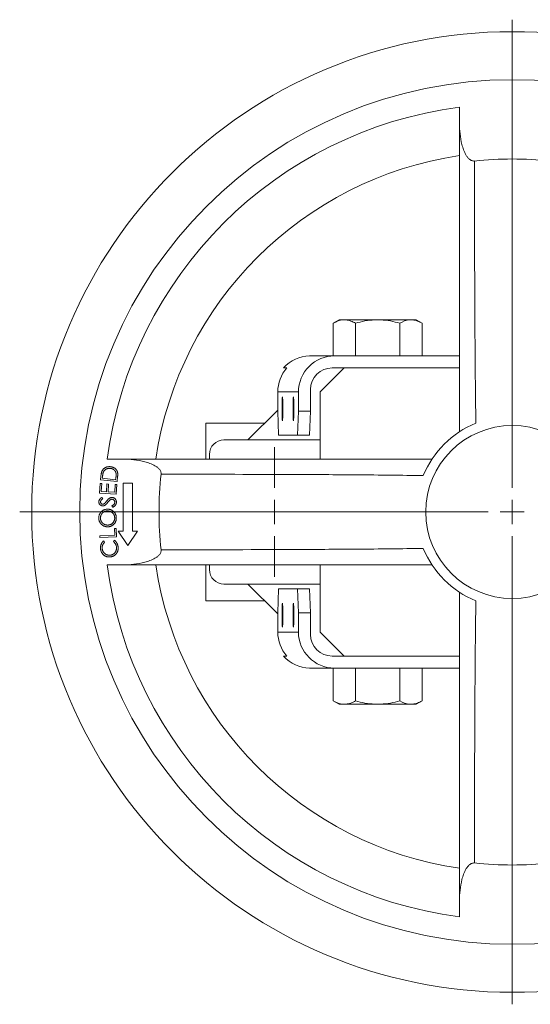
# Model space of a CAD drawing. Header units: millimetres. Extents: x -24 to 458, y -206 to 453.
# Tile 1 of 4: x -24 to 83, y -206 to -1. Entities that reach past the tile are written whole.
import ezdxf

# ---------------------------------------------------------------- set-up
doc = ezdxf.new("R2010")
doc.units = ezdxf.units.MM

# ---------------------------------------------------------------- blocks, each defined once
blk = doc.blocks.new('SW_CENTERMARKSYMBOL_11')
at = {"color": 0, "linetype": 'Continuous', "lineweight": 0}
for p, q in [((0, 5), (0, 102.5)), ((0, 0), (0, 2.5)), ((-5, 0), (-102.5, 0)), ((0, 0), (-2.5, 0)), ((0, 0), (0, -2.5)), ((0, 0), (2.5, 0)), ((0, -5), (0, -102.5))]:
    blk.add_line(p, q, dxfattribs=at)
blk = doc.blocks.new('SW_CENTERMARKSYMBOL_13')
at = {"color": 0, "linetype": 'Continuous', "lineweight": 0}
for p, q in [((0, 5), (0, 13.5)), ((0, 0), (0, 2.5)), ((-5, 0), (-13.5, 0)), ((0, 0), (-2.5, 0)), ((0, 0), (0, -2.5)), ((0, 0), (2.5, 0)), ((5, 0), (13.5, 0)), ((0, -5), (0, -13.5))]:
    blk.add_line(p, q, dxfattribs=at)

msp = doc.modelspace()

# ---------------------------------------------------------------- linework, layer by layer
at = {"color": 7, "linetype": 'Continuous', "lineweight": 15}
for p, q in [((67.83, -18.84), (67.83, -21.77)), ((67.83, -22.11), (67.83, -18.84)), ((42.81, -63.12), (41.59, -63.82)), ((42.81, -63.12), (43.58, -63.12)), ((44.22, -63.12), (43.58, -63.12)), ((44.22, -63.12), (50.19, -63.12)), ((51.47, -63.12), (50.19, -63.12)), ((51.47, -63.12), (57.44, -63.12)), ((58.08, -63.12), (57.44, -63.12)), ((58.08, -63.12), (58.86, -63.12)), ((60.07, -63.82), (58.86, -63.12)), ((41.59, -63.82), (41.59, -70.62)), ((46.21, -63.82), (46.21, -70.62)), ((55.45, -63.82), (55.45, -70.62)), ((60.07, -63.82), (60.07, -70.62)), ((36.67, -70.62), (41.84, -70.62)), ((41.84, -70.62), (67.83, -70.62)), ((31.94, -73.12), (31.26, -73.12)), ((43.83, -73.12), (38.83, -78.12)), ((43.83, -73.12), (41.34, -73.12)), ((67.83, -73.12), (43.83, -73.12)), ((36.83, -77.62), (36.83, -82.12)), ((34.33, -78.12), (30.02, -78.12)), ((30.02, -82.12), (30.02, -78.12)), ((34.33, -82.12), (34.33, -78.12)), ((38.83, -78.12), (38.83, -92.12)), ((30.02, -81.93), (23.83, -88.12)), ((30.02, -82.12), (30.19, -87.12)), ((34.17, -87.12), (34.33, -82.12)), ((34.33, -82.12), (36.83, -82.12)), ((36.83, -82.12), (36.67, -87.12)), ((15.04, -92.12), (15.04, -84.62)), ((27.33, -84.62), (15.04, -84.62)), ((38.83, -88.12), (18.83, -88.12)), ((30.19, -87.12), (34.17, -87.12)), ((36.67, -87.12), (34.17, -87.12)), ((-5.45, -92.12), (-2.18, -92.12)), ((15.83, -91.12), (15.83, -92.12)), ((-6.86, -96.4), (-6.78, -95.69)), ((-6.46, -95.87), (-6.48, -96.11)), ((-6.48, -96.11), (-3.7, -96.42)), ((-3.7, -96.42), (-3.65, -96.02)), ((-3.29, -95.69), (-3.41, -96.78)), ((-7.06, -99.17), (-6.94, -97.18)), ((-6.94, -97.18), (-6.6, -97.2)), ((-3.41, -96.78), (-6.86, -96.4)), ((-6.6, -97.2), (-6.69, -98.85)), ((-5.6, -98.91), (-5.51, -97.28)), ((-5.51, -97.28), (-5.17, -97.3)), ((-5.17, -97.3), (-5.26, -98.93)), ((-3.9, -99.01), (-3.8, -97.38)), ((-3.8, -97.38), (-3.46, -97.4)), ((-3.46, -97.4), (-3.57, -99.38)), ((-0.17, -97.12), (-2.17, -97.12)), ((-2.17, -97.12), (-2.17, -107.12)), ((-0.17, -107.12), (-0.17, -97.12)), ((-3.57, -99.38), (-7.06, -99.17)), ((-6.69, -98.85), (-5.6, -98.91)), ((-6.59, -100.09), (-6.39, -100.38)), ((-5.26, -98.93), (-3.9, -99.01)), ((-4.31, -102.14), (-4.48, -101.84)), ((-3.91, -106.58), (-3.58, -106.57)), ((-3.85, -107.92), (-3.91, -106.58)), ((-3.58, -106.57), (-3.5, -108.26)), ((-7, -108.07), (-3.85, -107.92)), ((-6.98, -108.42), (-7, -108.07)), ((-3.5, -108.26), (-6.98, -108.42)), ((-3.17, -107.12), (-1.17, -110.12)), ((-2.17, -107.12), (-3.17, -107.12)), ((-1.17, -110.12), (0.83, -107.12)), ((0.83, -107.12), (-0.17, -107.12)), ((-6.22, -109.15), (-5.99, -109.41)), ((-4.18, -109.28), (-3.99, -108.99)), ((-2.18, -114.12), (-5.45, -114.12)), ((15.04, -121.62), (15.04, -114.12)), ((15.83, -114.12), (15.83, -115.12)), ((38.83, -114.12), (38.83, -128.12)), ((18.83, -118.12), (38.83, -118.12)), ((23.83, -118.12), (30.02, -124.31)), ((30.19, -119.12), (30.02, -124.12)), ((30.19, -119.12), (34.17, -119.12)), ((34.33, -124.12), (34.17, -119.12)), ((34.17, -119.12), (36.67, -119.12)), ((36.67, -119.12), (36.83, -124.12)), ((27.33, -121.62), (15.04, -121.62)), ((30.02, -124.12), (30.02, -128.12)), ((34.33, -124.12), (34.33, -128.12)), ((36.83, -124.12), (34.33, -124.12)), ((36.83, -128.62), (36.83, -124.12)), ((30.02, -128.12), (34.33, -128.12)), ((38.83, -128.12), (43.83, -133.12)), ((31.26, -133.12), (31.94, -133.12)), ((43.83, -133.12), (41.34, -133.12)), ((43.83, -133.12), (67.83, -133.12)), ((41.84, -135.62), (36.67, -135.62)), ((41.59, -142.42), (41.59, -135.62)), ((41.84, -135.62), (67.83, -135.62)), ((46.21, -142.42), (46.21, -135.62)), ((55.45, -142.42), (55.45, -135.62)), ((60.07, -142.42), (60.07, -135.62)), ((41.59, -142.42), (42.81, -143.12)), ((43.58, -143.12), (42.81, -143.12)), ((44.22, -143.12), (43.58, -143.12)), ((50.19, -143.12), (44.22, -143.12)), ((51.47, -143.12), (50.19, -143.12)), ((57.44, -143.12), (51.47, -143.12)), ((58.08, -143.12), (57.44, -143.12)), ((58.86, -143.12), (58.08, -143.12)), ((58.86, -143.12), (60.07, -142.42)), ((67.83, -187.41), (67.83, -184.13))]:
    msp.add_line(p, q, dxfattribs=at)
for radius in [100, 90, 18]:
    msp.add_circle((78.83, -103.12), radius, dxfattribs=at)
for centre, radius, start, end in [((78.83, -103.12), 85, 97.4356, 172.5644), ((78.83, -103.12), 75, 98.4338, 171.5662), ((78.83, -103.12), 73.5, 83.847, 96.153), ((78.83, -103.12), 20, 112.2379, 157.7621), ((18.83, -91.12), 3, 90, 180), ((78.83, -103.12), 73.5, 173.847, 186.153), ((78.83, -103.12), 20, 202.2379, 247.7621), ((78.83, -103.12), 85, 187.4356, 262.5644), ((78.83, -103.12), 75, 188.4338, 261.5662), ((18.83, -115.12), 3, 180, 270), ((78.83, -103.12), 73.5, 263.847, 276.153)]:
    msp.add_arc(centre, radius, start, end, dxfattribs=at)
for centre, major_axis, ratio, start_param, end_param in [((36.67, -78.12), (0, 7.5), 0.967973, 0, 0.841069), ((41.84, -78.12), (7.5, 0), 0.999434, 1.570796, 3.141593), ((37.53, -78.12), (7.5, 0), 0.999434, 2.411865, 3.141593), ((41.34, -77.62), (-4.5, 0), 0.999434, 4.712389, 6.283185), ((37.53, -128.12), (7.5, 0), 0.999434, 3.141593, 3.87132), ((41.84, -128.12), (7.5, 0), 0.999434, 3.141593, 4.712389), ((41.34, -128.62), (-4.5, 0), 0.999434, 0, 1.570796), ((36.67, -128.12), (0, 7.5), 0.967973, 2.300524, 3.141593)]:
    msp.add_ellipse(centre, major_axis=major_axis, ratio=ratio, start_param=start_param, end_param=end_param, dxfattribs=at)
for centre in [(31, -81.62), (33.29, -81.62), (31, -124.62), (33.29, -124.62)]:
    msp.add_ellipse(centre, major_axis=(0, 2.5), ratio=0.033672, dxfattribs=at)
for points, knots in [([(67.83, -22.11), (67.83, -22.88), (67.87, -23.63), (68.05, -25.14), (68.17, -25.89), (68.46, -26.99), (68.58, -27.36), (68.85, -28.08), (69, -28.43), (69.29, -28.93), (69.39, -29.09), (69.63, -29.39), (69.76, -29.53), (70.05, -29.79), (70.21, -29.89), (70.48, -30), (70.57, -30.03), (70.76, -30.05), (70.86, -30.05), (70.96, -30.04)], [0, 0, 0, 0, 0.25, 0.25, 0.5, 0.5, 0.625, 0.625, 0.75, 0.75, 0.8125, 0.8125, 0.875, 0.875, 0.9375, 0.9375, 0.96875, 0.96875, 1, 1, 1, 1]), ([(67.83, -86.42), (67.83, -81.52), (67.83, -71.72), (67.83, -50.31), (67.83, -33.78), (67.83, -22.11)], [0, 0, 0, 0, 0.22721, 0.454478, 1, 1, 1, 1]), ([(70.96, -30.04), (70.97, -39.12), (70.99, -48.2), (71.04, -61.83), (71.07, -66.37), (71.12, -73.2), (71.14, -75.48), (71.19, -80.04), (71.22, -82.32), (71.27, -84.61)], [0, 0, 0, 0, 0.5, 0.5, 0.75, 0.75, 0.875, 0.875, 1, 1, 1, 1]), ([(46.21, -63.82), (45.89, -63.64), (45.57, -63.48), (44.9, -63.23), (44.56, -63.15), (44.22, -63.12)], [0, 0, 0, 0, 0.5, 0.5, 1, 1, 1, 1]), ([(60.07, -63.82), (59.75, -63.64), (59.43, -63.48), (58.76, -63.23), (58.42, -63.15), (58.08, -63.12)], [0, 0, 0, 0, 0.5, 0.5, 1, 1, 1, 1]), ([(5.76, -95.24), (5.77, -95.15), (5.77, -95.05), (5.74, -94.86), (5.71, -94.77), (5.6, -94.5), (5.5, -94.33), (5.24, -94.04), (5.1, -93.91), (4.8, -93.68), (4.64, -93.58), (4.14, -93.29), (3.79, -93.13), (3.07, -92.86), (2.71, -92.75), (1.61, -92.46), (0.86, -92.33), (-0.65, -92.16), (-1.41, -92.12), (-2.18, -92.12)], [0, 0, 0, 0, 0.03125, 0.03125, 0.0625, 0.0625, 0.125, 0.125, 0.1875, 0.1875, 0.25, 0.25, 0.375, 0.375, 0.5, 0.5, 0.75, 0.75, 1, 1, 1, 1]), ([(-2.18, -92.12), (9.49, -92.12), (26.02, -92.12), (47.43, -92.12), (57.23, -92.12), (62.13, -92.12)], [0, 0, 0, 0, 0.545522, 0.772749, 1, 1, 1, 1]), ([(-6.53, -94.58), (-6.51, -94.54), (-6.47, -94.46), (-6.4, -94.35), (-6.32, -94.25), (-6.24, -94.16), (-6.15, -94.07), (-6.05, -93.99), (-5.95, -93.92), (-5.83, -93.86), (-5.72, -93.81), (-5.59, -93.76), (-5.46, -93.73), (-5.33, -93.7), (-5.2, -93.69), (-5.06, -93.68), (-4.91, -93.68), (-4.82, -93.69), (-4.77, -93.69)], [0, 0, 0, 0, 0.06251, 0.123387, 0.183606, 0.242851, 0.302021, 0.361072, 0.420918, 0.481987, 0.543638, 0.605382, 0.667719, 0.731, 0.795523, 0.861668, 0.929728, 1, 1, 1, 1]), ([(-4.8, -94.04), (-4.84, -94.04), (-4.92, -94.03), (-5.04, -94.03), (-5.16, -94.04), (-5.27, -94.05), (-5.38, -94.07), (-5.48, -94.11), (-5.59, -94.14), (-5.68, -94.19), (-5.77, -94.24), (-5.86, -94.31), (-5.94, -94.37), (-6.01, -94.45), (-6.08, -94.53), (-6.14, -94.62), (-6.2, -94.71), (-6.23, -94.78), (-6.24, -94.81)], [0, 0, 0, 0, 0.070075, 0.137937, 0.203895, 0.268308, 0.331091, 0.392992, 0.45452, 0.515753, 0.576406, 0.635986, 0.695475, 0.754465, 0.814313, 0.874547, 0.936435, 1, 1, 1, 1]), ([(-3.63, -95.02), (-3.64, -94.98), (-3.66, -94.92), (-3.69, -94.83), (-3.73, -94.74), (-3.77, -94.65), (-3.82, -94.57), (-3.88, -94.49), (-3.95, -94.42), (-4.02, -94.35), (-4.1, -94.29), (-4.18, -94.24), (-4.27, -94.19), (-4.37, -94.15), (-4.47, -94.11), (-4.58, -94.08), (-4.69, -94.06), (-4.76, -94.05), (-4.8, -94.04)], [0, 0, 0, 0, 0.062267, 0.122717, 0.182034, 0.241082, 0.299334, 0.358315, 0.417766, 0.478138, 0.539524, 0.601101, 0.663426, 0.726744, 0.791816, 0.858992, 0.928172, 1, 1, 1, 1]), ([(-4.77, -93.69), (-4.72, -93.7), (-4.64, -93.71), (-4.52, -93.74), (-4.4, -93.77), (-4.29, -93.8), (-4.18, -93.85), (-4.07, -93.9), (-3.97, -93.95), (-3.88, -94.02), (-3.79, -94.09), (-3.71, -94.16), (-3.63, -94.23), (-3.57, -94.31), (-3.5, -94.4), (-3.45, -94.48), (-3.4, -94.57), (-3.36, -94.66), (-3.33, -94.76), (-3.3, -94.87), (-3.28, -94.99), (-3.27, -95.11), (-3.26, -95.24), (-3.26, -95.38), (-3.27, -95.53), (-3.28, -95.64), (-3.29, -95.69)], [0, 0, 0, 0, 0.04528, 0.089507, 0.132544, 0.174548, 0.215918, 0.256705, 0.297217, 0.337562, 0.377316, 0.415781, 0.453456, 0.490362, 0.526493, 0.562587, 0.59817, 0.634127, 0.671038, 0.709865, 0.751339, 0.795208, 0.842098, 0.891661, 0.944269, 1, 1, 1, 1]), ([(-6.78, -95.69), (-6.77, -95.63), (-6.76, -95.51), (-6.73, -95.33), (-6.7, -95.17), (-6.67, -95.03), (-6.64, -94.9), (-6.61, -94.78), (-6.57, -94.67), (-6.54, -94.61), (-6.53, -94.58)], [0, 0, 0, 0, 0.164605, 0.317961, 0.45947, 0.589841, 0.708156, 0.816436, 0.913599, 1, 1, 1, 1]), ([(-6.24, -94.81), (-6.25, -94.84), (-6.28, -94.9), (-6.31, -95), (-6.34, -95.11), (-6.36, -95.23), (-6.39, -95.37), (-6.41, -95.53), (-6.44, -95.69), (-6.45, -95.81), (-6.46, -95.87)], [0, 0, 0, 0, 0.084198, 0.179386, 0.286684, 0.405021, 0.535674, 0.678247, 0.833457, 1, 1, 1, 1]), ([(-3.65, -96.02), (-3.65, -95.96), (-3.63, -95.85), (-3.62, -95.69), (-3.61, -95.55), (-3.61, -95.42), (-3.61, -95.3), (-3.61, -95.19), (-3.62, -95.1), (-3.63, -95.04), (-3.63, -95.02)], [0, 0, 0, 0, 0.171787, 0.330684, 0.475361, 0.606568, 0.724455, 0.829171, 0.920872, 1, 1, 1, 1]), ([(60.32, -95.55), (58.03, -95.51), (55.75, -95.48), (51.19, -95.42), (48.91, -95.4), (42.09, -95.35), (37.54, -95.33), (23.91, -95.28), (14.83, -95.26), (5.76, -95.24)], [0, 0, 0, 0, 0.125, 0.125, 0.25, 0.25, 0.5, 0.5, 1, 1, 1, 1]), ([(-7.19, -100.98), (-7.19, -100.94), (-7.19, -100.86), (-7.16, -100.74), (-7.12, -100.63), (-7.07, -100.54), (-7.02, -100.47), (-6.98, -100.42), (-6.93, -100.36), (-6.88, -100.31), (-6.82, -100.25), (-6.75, -100.2), (-6.67, -100.14), (-6.62, -100.11), (-6.59, -100.09)], [0, 0, 0, 0, 0.107739, 0.213952, 0.320312, 0.428286, 0.484854, 0.545356, 0.609842, 0.678641, 0.751518, 0.829938, 0.912269, 1, 1, 1, 1]), ([(-6.39, -100.38), (-6.41, -100.39), (-6.45, -100.42), (-6.51, -100.47), (-6.56, -100.51), (-6.61, -100.55), (-6.65, -100.59), (-6.69, -100.63), (-6.72, -100.67), (-6.75, -100.71), (-6.78, -100.77), (-6.81, -100.84), (-6.83, -100.92), (-6.83, -100.97), (-6.83, -101)], [0, 0, 0, 0, 0.098607, 0.19001, 0.275366, 0.353099, 0.425059, 0.490818, 0.550006, 0.603542, 0.702884, 0.801444, 0.899538, 1, 1, 1, 1]), ([(-5.59, -100.85), (-5.56, -100.81), (-5.5, -100.74), (-5.42, -100.65), (-5.34, -100.56), (-5.26, -100.48), (-5.19, -100.41), (-5.11, -100.35), (-5.04, -100.29), (-4.95, -100.23), (-4.84, -100.18), (-4.71, -100.13), (-4.58, -100.1), (-4.49, -100.1), (-4.44, -100.1)], [0, 0, 0, 0, 0.095846, 0.186189, 0.270414, 0.34862, 0.421267, 0.48853, 0.550544, 0.60765, 0.713429, 0.812768, 0.907566, 1, 1, 1, 1]), ([(-4.44, -100.1), (-4.41, -100.1), (-4.35, -100.1), (-4.26, -100.12), (-4.18, -100.14), (-4.09, -100.18), (-4.01, -100.22), (-3.94, -100.27), (-3.86, -100.34), (-3.79, -100.4), (-3.73, -100.48), (-3.68, -100.56), (-3.63, -100.64), (-3.59, -100.73), (-3.57, -100.82), (-3.55, -100.91), (-3.54, -101.01), (-3.54, -101.08), (-3.54, -101.11)], [0, 0, 0, 0, 0.061906, 0.121777, 0.181228, 0.240321, 0.30011, 0.361224, 0.423767, 0.488713, 0.553927, 0.61762, 0.68052, 0.742466, 0.804981, 0.86839, 0.933195, 1, 1, 1, 1]), ([(-6.4, -101.85), (-6.44, -101.85), (-6.51, -101.85), (-6.62, -101.82), (-6.72, -101.78), (-6.82, -101.73), (-6.9, -101.67), (-6.98, -101.6), (-7.05, -101.51), (-7.1, -101.42), (-7.15, -101.31), (-7.18, -101.21), (-7.19, -101.1), (-7.19, -101.02), (-7.19, -100.98)], [0, 0, 0, 0, 0.084844, 0.167066, 0.248594, 0.330386, 0.411862, 0.49277, 0.57459, 0.658479, 0.743485, 0.827931, 0.912836, 1, 1, 1, 1]), ([(-6.83, -101), (-6.83, -101.04), (-6.83, -101.1), (-6.81, -101.19), (-6.77, -101.28), (-6.72, -101.35), (-6.65, -101.41), (-6.58, -101.46), (-6.5, -101.49), (-6.44, -101.49), (-6.41, -101.49)], [0, 0, 0, 0, 0.1387966, 0.2681788, 0.391836, 0.5166236, 0.6392799, 0.7579925, 0.8758118, 1, 1, 1, 1]), ([(-6.41, -101.49), (-6.39, -101.49), (-6.35, -101.49), (-6.29, -101.49), (-6.24, -101.47), (-6.18, -101.45), (-6.13, -101.43), (-6.07, -101.39), (-6.01, -101.34), (-5.97, -101.31), (-5.95, -101.29)], [0, 0, 0, 0, 0.108466, 0.217768, 0.326606, 0.437229, 0.556077, 0.689586, 0.835734, 1, 1, 1, 1]), ([(-5.87, -101.69), (-5.89, -101.7), (-5.93, -101.73), (-5.99, -101.76), (-6.06, -101.79), (-6.13, -101.82), (-6.19, -101.83), (-6.26, -101.85), (-6.33, -101.85), (-6.38, -101.85), (-6.4, -101.85)], [0, 0, 0, 0, 0.132625, 0.260672, 0.385968, 0.509358, 0.631853, 0.753701, 0.876483, 1, 1, 1, 1]), ([(-5.95, -101.29), (-5.94, -101.28), (-5.92, -101.26), (-5.9, -101.23), (-5.86, -101.19), (-5.82, -101.14), (-5.77, -101.08), (-5.72, -101.01), (-5.65, -100.93), (-5.61, -100.88), (-5.59, -100.85)], [0, 0, 0, 0, 0.053159, 0.125611, 0.219973, 0.333729, 0.469417, 0.625491, 0.802542, 1, 1, 1, 1]), ([(-5.37, -101.16), (-5.4, -101.19), (-5.45, -101.26), (-5.53, -101.35), (-5.6, -101.43), (-5.66, -101.5), (-5.72, -101.56), (-5.78, -101.61), (-5.82, -101.65), (-5.85, -101.68), (-5.87, -101.69)], [0, 0, 0, 0, 0.181162, 0.345562, 0.493881, 0.626274, 0.743466, 0.844888, 0.930033, 1, 1, 1, 1]), ([(-4.8, -100.58), (-4.82, -100.59), (-4.86, -100.62), (-4.92, -100.68), (-4.99, -100.74), (-5.06, -100.8), (-5.13, -100.88), (-5.21, -100.97), (-5.29, -101.06), (-5.35, -101.12), (-5.37, -101.16)], [0, 0, 0, 0, 0.09086, 0.191157, 0.300803, 0.42055, 0.54997, 0.689805, 0.839597, 1, 1, 1, 1]), ([(-4.45, -100.47), (-4.48, -100.47), (-4.54, -100.47), (-4.63, -100.49), (-4.71, -100.53), (-4.77, -100.56), (-4.8, -100.58)], [0, 0, 0, 0, 0.236136, 0.477421, 0.730921, 1, 1, 1, 1]), ([(-4.48, -101.84), (-4.43, -101.81), (-4.34, -101.77), (-4.22, -101.69), (-4.12, -101.61), (-4.03, -101.52), (-3.97, -101.43), (-3.92, -101.33), (-3.89, -101.24), (-3.88, -101.17), (-3.88, -101.14)], [0, 0, 0, 0, 0.1618532, 0.3090912, 0.4443005, 0.56808, 0.6829381, 0.7913051, 0.8958468, 1, 1, 1, 1]), ([(-3.88, -101.14), (-3.88, -101.11), (-3.88, -101.05), (-3.89, -100.96), (-3.91, -100.88), (-3.95, -100.8), (-3.99, -100.73), (-4.04, -100.66), (-4.1, -100.61), (-4.16, -100.56), (-4.23, -100.52), (-4.3, -100.5), (-4.37, -100.48), (-4.42, -100.47), (-4.45, -100.47)], [0, 0, 0, 0, 0.088655, 0.176089, 0.263683, 0.352147, 0.439913, 0.523212, 0.605244, 0.686245, 0.765892, 0.844168, 0.921777, 1, 1, 1, 1]), ([(-3.54, -101.11), (-3.54, -101.14), (-3.54, -101.19), (-3.55, -101.27), (-3.57, -101.34), (-3.59, -101.41), (-3.62, -101.48), (-3.65, -101.55), (-3.68, -101.62), (-3.73, -101.68), (-3.77, -101.75), (-3.83, -101.81), (-3.89, -101.87), (-3.96, -101.92), (-4.04, -101.98), (-4.12, -102.04), (-4.21, -102.09), (-4.27, -102.12), (-4.31, -102.14)], [0, 0, 0, 0, 0.0580111, 0.1148895, 0.1708537, 0.2263118, 0.2814316, 0.3364933, 0.392479, 0.4488263, 0.5067267, 0.5674763, 0.6307238, 0.6971772, 0.7673794, 0.8409332, 0.9185959, 1, 1, 1, 1]), ([(-7.21, -104.43), (-7.21, -104.37), (-7.21, -104.24), (-7.19, -104.05), (-7.15, -103.87), (-7.1, -103.7), (-7.03, -103.54), (-6.94, -103.38), (-6.83, -103.24), (-6.71, -103.1), (-6.58, -102.97), (-6.44, -102.86), (-6.29, -102.76), (-6.13, -102.68), (-5.97, -102.62), (-5.79, -102.58), (-5.61, -102.55), (-5.49, -102.54), (-5.42, -102.54)], [0, 0, 0, 0, 0.066596, 0.131172, 0.193815, 0.255307, 0.316347, 0.377807, 0.439923, 0.503375, 0.566845, 0.628669, 0.689504, 0.749811, 0.810345, 0.871959, 0.934978, 1, 1, 1, 1]), ([(-5.33, -106.2), (-5.37, -106.2), (-5.45, -106.2), (-5.58, -106.2), (-5.7, -106.18), (-5.81, -106.16), (-5.93, -106.12), (-6.04, -106.08), (-6.16, -106.04), (-6.27, -105.98), (-6.37, -105.92), (-6.47, -105.85), (-6.57, -105.78), (-6.65, -105.7), (-6.74, -105.62), (-6.81, -105.53), (-6.88, -105.43), (-6.95, -105.33), (-7.01, -105.23), (-7.06, -105.12), (-7.11, -105.01), (-7.14, -104.9), (-7.17, -104.79), (-7.19, -104.67), (-7.21, -104.55), (-7.21, -104.47), (-7.21, -104.43)], [0, 0, 0, 0, 0.043154, 0.085918, 0.128016, 0.170043, 0.211738, 0.253525, 0.295814, 0.338335, 0.38061, 0.4226, 0.463804, 0.504742, 0.545772, 0.586733, 0.628032, 0.669752, 0.711452, 0.752887, 0.793812, 0.834596, 0.875396, 0.916521, 0.95801, 1, 1, 1, 1]), ([(-5.41, -102.9), (-5.45, -102.9), (-5.52, -102.9), (-5.62, -102.91), (-5.71, -102.93), (-5.81, -102.95), (-5.9, -102.98), (-5.99, -103.02), (-6.08, -103.06), (-6.16, -103.11), (-6.24, -103.16), (-6.32, -103.22), (-6.39, -103.28), (-6.46, -103.35), (-6.52, -103.42), (-6.58, -103.49), (-6.64, -103.58), (-6.69, -103.66), (-6.73, -103.75), (-6.77, -103.84), (-6.8, -103.93), (-6.83, -104.03), (-6.85, -104.12), (-6.86, -104.21), (-6.87, -104.31), (-6.87, -104.38), (-6.87, -104.41)], [0, 0, 0, 0, 0.043913, 0.086844, 0.129222, 0.170683, 0.212012, 0.253297, 0.294153, 0.335443, 0.376691, 0.41749, 0.458386, 0.498962, 0.540253, 0.581596, 0.62376, 0.666579, 0.709305, 0.751554, 0.792983, 0.83454, 0.875667, 0.916668, 0.958236, 1, 1, 1, 1]), ([(-6.87, -104.41), (-6.87, -104.44), (-6.87, -104.5), (-6.86, -104.6), (-6.84, -104.69), (-6.81, -104.78), (-6.78, -104.87), (-6.75, -104.96), (-6.7, -105.05), (-6.66, -105.14), (-6.6, -105.22), (-6.54, -105.3), (-6.48, -105.37), (-6.41, -105.44), (-6.34, -105.5), (-6.27, -105.56), (-6.19, -105.62), (-6.1, -105.67), (-6.01, -105.71), (-5.92, -105.75), (-5.83, -105.78), (-5.74, -105.8), (-5.64, -105.82), (-5.54, -105.83), (-5.44, -105.84), (-5.37, -105.84), (-5.34, -105.84)], [0, 0, 0, 0, 0.041189, 0.08171, 0.122344, 0.162768, 0.203503, 0.244708, 0.286202, 0.328696, 0.371168, 0.413025, 0.454321, 0.495303, 0.536347, 0.577429, 0.618487, 0.6602, 0.702096, 0.743809, 0.785303, 0.827255, 0.869241, 0.912219, 0.95556, 1, 1, 1, 1]), ([(-5.42, -102.54), (-5.36, -102.54), (-5.24, -102.54), (-5.06, -102.56), (-4.88, -102.6), (-4.71, -102.65), (-4.55, -102.73), (-4.4, -102.81), (-4.25, -102.92), (-4.11, -103.04), (-3.99, -103.17), (-3.87, -103.32), (-3.78, -103.47), (-3.7, -103.62), (-3.64, -103.79), (-3.59, -103.96), (-3.56, -104.14), (-3.56, -104.26), (-3.56, -104.33)], [0, 0, 0, 0, 0.06528, 0.1282899, 0.1900982, 0.2510894, 0.3119151, 0.3734431, 0.4357507, 0.5001236, 0.5643712, 0.626782, 0.6881928, 0.7489624, 0.8099857, 0.8717124, 0.9348482, 1, 1, 1, 1]), ([(-3.89, -104.35), (-3.89, -104.31), (-3.9, -104.25), (-3.91, -104.15), (-3.93, -104.05), (-3.95, -103.96), (-3.98, -103.87), (-4.02, -103.77), (-4.06, -103.69), (-4.1, -103.6), (-4.16, -103.52), (-4.22, -103.44), (-4.28, -103.37), (-4.34, -103.3), (-4.41, -103.24), (-4.49, -103.18), (-4.57, -103.12), (-4.65, -103.07), (-4.74, -103.03), (-4.83, -102.99), (-4.92, -102.96), (-5.02, -102.94), (-5.11, -102.92), (-5.21, -102.91), (-5.31, -102.9), (-5.38, -102.9), (-5.41, -102.9)], [0, 0, 0, 0, 0.042859, 0.085041, 0.12673, 0.168114, 0.209296, 0.250821, 0.292328, 0.3344, 0.376417, 0.417729, 0.458511, 0.498946, 0.539443, 0.580401, 0.621167, 0.662755, 0.704256, 0.745728, 0.787193, 0.828728, 0.870529, 0.912783, 0.955994, 1, 1, 1, 1]), ([(-5.34, -105.84), (-5.29, -105.84), (-5.19, -105.84), (-5.04, -105.81), (-4.9, -105.78), (-4.77, -105.72), (-4.64, -105.66), (-4.52, -105.59), (-4.4, -105.5), (-4.3, -105.39), (-4.2, -105.28), (-4.12, -105.16), (-4.04, -105.04), (-3.99, -104.91), (-3.94, -104.78), (-3.91, -104.64), (-3.89, -104.49), (-3.89, -104.4), (-3.89, -104.35)], [0, 0, 0, 0, 0.065882, 0.129389, 0.191706, 0.252875, 0.314118, 0.375395, 0.438186, 0.50247, 0.566883, 0.629433, 0.69065, 0.751406, 0.811766, 0.873218, 0.935752, 1, 1, 1, 1]), ([(-3.56, -104.33), (-3.56, -104.39), (-3.56, -104.52), (-3.58, -104.7), (-3.62, -104.88), (-3.67, -105.04), (-3.74, -105.21), (-3.83, -105.36), (-3.94, -105.51), (-4.06, -105.65), (-4.19, -105.77), (-4.33, -105.89), (-4.48, -105.98), (-4.63, -106.06), (-4.8, -106.12), (-4.97, -106.17), (-5.15, -106.2), (-5.27, -106.2), (-5.33, -106.2)], [0, 0, 0, 0, 0.066078, 0.129878, 0.192464, 0.253981, 0.315215, 0.376806, 0.439574, 0.503852, 0.567989, 0.630312, 0.691374, 0.751771, 0.812257, 0.873277, 0.935755, 1, 1, 1, 1]), ([(-6.84, -110.73), (-6.85, -110.69), (-6.85, -110.61), (-6.85, -110.49), (-6.84, -110.38), (-6.83, -110.27), (-6.81, -110.15), (-6.79, -110.05), (-6.75, -109.94), (-6.72, -109.84), (-6.67, -109.74), (-6.62, -109.64), (-6.57, -109.55), (-6.51, -109.46), (-6.45, -109.38), (-6.38, -109.3), (-6.3, -109.22), (-6.25, -109.18), (-6.22, -109.15)], [0, 0, 0, 0, 0.0684613, 0.1356559, 0.2013804, 0.265793, 0.3295928, 0.3924741, 0.4547403, 0.5170064, 0.5786127, 0.6397826, 0.6998572, 0.7597367, 0.8195423, 0.8792752, 0.9394431, 1, 1, 1, 1]), ([(-5.99, -109.41), (-6.01, -109.44), (-6.06, -109.48), (-6.12, -109.54), (-6.18, -109.61), (-6.23, -109.68), (-6.28, -109.76), (-6.33, -109.83), (-6.37, -109.91), (-6.4, -109.99), (-6.43, -110.08), (-6.46, -110.16), (-6.48, -110.25), (-6.49, -110.33), (-6.5, -110.42), (-6.51, -110.52), (-6.51, -110.61), (-6.5, -110.67), (-6.5, -110.7)], [0, 0, 0, 0, 0.064488, 0.127934, 0.190173, 0.252186, 0.31344, 0.374396, 0.435444, 0.497026, 0.55809, 0.619636, 0.681135, 0.743493, 0.806268, 0.869766, 0.934119, 1, 1, 1, 1]), ([(-4.89, -112.11), (-4.84, -112.1), (-4.74, -112.09), (-4.59, -112.06), (-4.45, -112.02), (-4.32, -111.96), (-4.19, -111.89), (-4.07, -111.8), (-3.96, -111.71), (-3.86, -111.6), (-3.77, -111.48), (-3.69, -111.35), (-3.63, -111.22), (-3.58, -111.08), (-3.54, -110.93), (-3.52, -110.78), (-3.51, -110.62), (-3.52, -110.52), (-3.52, -110.46)], [0, 0, 0, 0, 0.065282, 0.128008, 0.189339, 0.249779, 0.309553, 0.369614, 0.430857, 0.493475, 0.556389, 0.618153, 0.679419, 0.740853, 0.802906, 0.866392, 0.931909, 1, 1, 1, 1]), ([(-3.52, -110.46), (-3.52, -110.4), (-3.54, -110.28), (-3.58, -110.11), (-3.63, -109.95), (-3.71, -109.8), (-3.8, -109.66), (-3.91, -109.52), (-4.04, -109.39), (-4.13, -109.32), (-4.18, -109.28)], [0, 0, 0, 0, 0.128278, 0.25274, 0.374452, 0.495463, 0.616671, 0.740314, 0.867511, 1, 1, 1, 1]), ([(-3.99, -108.99), (-3.96, -109.01), (-3.91, -109.05), (-3.83, -109.12), (-3.75, -109.19), (-3.68, -109.26), (-3.61, -109.34), (-3.55, -109.42), (-3.49, -109.51), (-3.43, -109.6), (-3.38, -109.7), (-3.34, -109.8), (-3.3, -109.9), (-3.27, -110.01), (-3.24, -110.11), (-3.22, -110.23), (-3.2, -110.34), (-3.19, -110.42), (-3.19, -110.46)], [0, 0, 0, 0, 0.0605453, 0.1205598, 0.1803289, 0.2400489, 0.2999163, 0.3602022, 0.4210541, 0.482658, 0.5446477, 0.6070481, 0.6702312, 0.7338674, 0.7984484, 0.8643779, 0.9314089, 1, 1, 1, 1]), ([(-3.19, -110.46), (-3.19, -110.5), (-3.18, -110.57), (-3.18, -110.68), (-3.18, -110.79), (-3.19, -110.89), (-3.21, -111), (-3.23, -111.1), (-3.25, -111.19), (-3.28, -111.29), (-3.31, -111.38), (-3.35, -111.47), (-3.4, -111.55), (-3.44, -111.64), (-3.5, -111.72), (-3.56, -111.8), (-3.62, -111.87), (-3.67, -111.92), (-3.69, -111.95)], [0, 0, 0, 0, 0.069729, 0.137648, 0.204314, 0.269011, 0.332756, 0.395281, 0.456761, 0.517377, 0.577878, 0.637744, 0.697139, 0.757016, 0.816883, 0.877097, 0.938187, 1, 1, 1, 1]), ([(5.76, -111), (14.83, -110.98), (23.91, -110.97), (37.54, -110.91), (42.09, -110.89), (48.91, -110.84), (51.19, -110.82), (55.75, -110.77), (58.03, -110.73), (60.32, -110.69)], [0, 0, 0, 0, 0.5, 0.5, 0.75, 0.75, 0.875, 0.875, 1, 1, 1, 1]), ([(-4.9, -112.48), (-4.96, -112.48), (-5.08, -112.49), (-5.27, -112.47), (-5.44, -112.45), (-5.61, -112.4), (-5.78, -112.33), (-5.93, -112.25), (-6.08, -112.15), (-6.23, -112.04), (-6.36, -111.91), (-6.47, -111.77), (-6.58, -111.62), (-6.66, -111.46), (-6.73, -111.29), (-6.79, -111.12), (-6.83, -110.93), (-6.84, -110.8), (-6.84, -110.73)], [0, 0, 0, 0, 0.0643995, 0.1267425, 0.1876314, 0.2476486, 0.307506, 0.3676686, 0.4290914, 0.4922983, 0.5556542, 0.6178986, 0.6792561, 0.7409433, 0.8030787, 0.8668285, 0.9320705, 1, 1, 1, 1]), ([(-6.5, -110.7), (-6.5, -110.74), (-6.49, -110.81), (-6.47, -110.91), (-6.45, -111), (-6.42, -111.1), (-6.39, -111.19), (-6.35, -111.29), (-6.3, -111.37), (-6.25, -111.46), (-6.19, -111.54), (-6.12, -111.62), (-6.06, -111.69), (-5.99, -111.76), (-5.91, -111.82), (-5.84, -111.87), (-5.75, -111.92), (-5.67, -111.97), (-5.58, -112.01), (-5.49, -112.04), (-5.39, -112.07), (-5.3, -112.09), (-5.2, -112.11), (-5.1, -112.11), (-5, -112.12), (-4.93, -112.11), (-4.89, -112.11)], [0, 0, 0, 0, 0.043485, 0.086157, 0.128487, 0.170657, 0.212472, 0.254364, 0.2965, 0.33905, 0.381266, 0.422907, 0.464143, 0.504533, 0.544851, 0.585186, 0.625615, 0.666296, 0.707143, 0.747925, 0.788632, 0.829843, 0.871214, 0.913421, 0.956102, 1, 1, 1, 1]), ([(-3.69, -111.95), (-3.73, -111.98), (-3.81, -112.06), (-3.94, -112.16), (-4.09, -112.25), (-4.23, -112.32), (-4.39, -112.38), (-4.55, -112.43), (-4.72, -112.46), (-4.84, -112.47), (-4.9, -112.48)], [0, 0, 0, 0, 0.124377, 0.247161, 0.368769, 0.490351, 0.613435, 0.738962, 0.867108, 1, 1, 1, 1]), ([(-2.18, -114.12), (-1.41, -114.12), (-0.65, -114.08), (0.85, -113.91), (1.6, -113.78), (2.71, -113.49), (3.08, -113.38), (3.79, -113.11), (4.14, -112.95), (4.64, -112.66), (4.8, -112.56), (5.1, -112.33), (5.25, -112.2), (5.5, -111.91), (5.61, -111.74), (5.71, -111.48), (5.74, -111.38), (5.77, -111.19), (5.77, -111.1), (5.76, -111)], [0, 0, 0, 0, 0.25, 0.25, 0.5, 0.5, 0.625, 0.625, 0.75, 0.75, 0.8125, 0.8125, 0.875, 0.875, 0.9375, 0.9375, 0.96875, 0.96875, 1, 1, 1, 1]), ([(62.13, -114.12), (57.23, -114.12), (47.43, -114.12), (26.02, -114.12), (9.49, -114.12), (-2.18, -114.12)], [0, 0, 0, 0, 0.22721, 0.454478, 1, 1, 1, 1]), ([(67.83, -184.13), (67.83, -172.46), (67.83, -155.93), (67.83, -134.52), (67.83, -124.72), (67.83, -119.82)], [0, 0, 0, 0, 0.545522, 0.772749, 1, 1, 1, 1]), ([(71.27, -121.63), (71.22, -123.92), (71.19, -126.2), (71.14, -130.76), (71.12, -133.04), (71.07, -139.87), (71.04, -144.41), (70.99, -158.04), (70.97, -167.12), (70.96, -176.2)], [0, 0, 0, 0, 0.125, 0.125, 0.25, 0.25, 0.5, 0.5, 1, 1, 1, 1]), ([(46.21, -142.42), (45.89, -142.61), (45.57, -142.77), (44.9, -143.01), (44.56, -143.09), (44.22, -143.12)], [0, 0, 0, 0, 0.5, 0.5, 1, 1, 1, 1]), ([(46.21, -142.42), (46.86, -142.61), (47.51, -142.77), (48.84, -143.01), (49.52, -143.09), (50.19, -143.12)], [0, 0, 0, 0, 0.5, 0.5, 1, 1, 1, 1]), ([(51.47, -143.12), (52.14, -143.09), (52.81, -143.01), (54.14, -142.77), (54.8, -142.61), (55.45, -142.42)], [0, 0, 0, 0, 0.5, 0.5, 1, 1, 1, 1]), ([(60.07, -142.42), (59.75, -142.61), (59.43, -142.77), (58.76, -143.01), (58.42, -143.09), (58.08, -143.12)], [0, 0, 0, 0, 0.5, 0.5, 1, 1, 1, 1]), ([(70.96, -176.2), (70.86, -176.19), (70.76, -176.19), (70.57, -176.22), (70.48, -176.24), (70.21, -176.35), (70.05, -176.46), (69.76, -176.71), (69.63, -176.86), (69.39, -177.16), (69.29, -177.32), (69, -177.82), (68.84, -178.17), (68.58, -178.88), (68.46, -179.24), (68.18, -180.34), (68.05, -181.09), (67.87, -182.61), (67.83, -183.37), (67.83, -184.13)], [0, 0, 0, 0, 0.03125, 0.03125, 0.0625, 0.0625, 0.125, 0.125, 0.1875, 0.1875, 0.25, 0.25, 0.375, 0.375, 0.5, 0.5, 0.75, 0.75, 1, 1, 1, 1]), ([(67.83, -184.47), (67.83, -184.68), (67.83, -185.59), (67.83, -186.62), (67.83, -187.41)], [0, 0, 0, 0, 0.226877, 1, 1, 1, 1])]:
    msp.add_open_spline(points, degree=3, knots=knots, dxfattribs=at)
for points in [[(43.58, -63.12), (42.91, -63.18), (42.25, -63.45), (41.59, -63.82)], [(46.21, -63.82), (47.51, -63.45), (48.84, -63.18), (50.19, -63.12)], [(51.47, -63.12), (52.83, -63.18), (54.15, -63.45), (55.45, -63.82)], [(57.44, -63.12), (56.77, -63.18), (56.11, -63.45), (55.45, -63.82)], [(43.58, -143.12), (42.91, -143.06), (42.25, -142.8), (41.59, -142.42)], [(57.44, -143.12), (56.77, -143.06), (56.11, -142.8), (55.45, -142.42)]]:
    msp.add_open_spline(points, degree=3, dxfattribs=at)

# ---------------------------------------------------------------- block references
at = {"color": 7, "linetype": 'Continuous', "lineweight": 0}
for name, p in [('SW_CENTERMARKSYMBOL_11', (78.83, -103.12)), ('SW_CENTERMARKSYMBOL_13', (29.33, -103.12))]:
    msp.add_blockref(name, p, dxfattribs=at)

doc.saveas('drawing.dxf')
